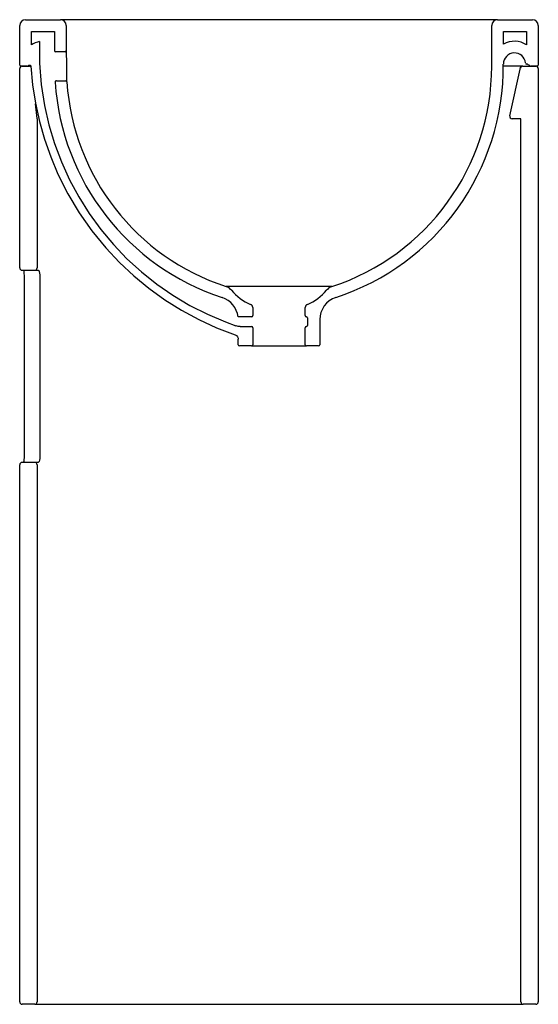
# Model space of a CAD drawing. Header units: millimetres. Extents: x -0.222 to 0.223, y 0 to 0.845.
import ezdxf

# ---------------------------------------------------------------- set-up
doc = ezdxf.new("R2010")
doc.units = ezdxf.units.MM
doc.layers.add('BLOCKS', color=3, linetype='Continuous')

msp = doc.modelspace()

# ---------------------------------------------------------------- linework, layer by layer
at = {"layer": 'BLOCKS'}
for p, q in [((-0.2225, 0.806), (-0.2225, 0.84)), ((-0.2175, 0.845), (-0.1875, 0.845)), ((0.1875, 0.845), (-0.1875, 0.845)), ((-0.1825, 0.84), (-0.1825, 0.8185)), ((0.1825, 0.805), (0.1825, 0.84)), ((0.1875, 0.845), (0.2175, 0.845)), ((0.2225, 0.84), (0.2225, 0.806)), ((-0.2125, 0.835), (-0.1925, 0.835)), ((-0.2125, 0.82343), (-0.2125, 0.835)), ((-0.1925, 0.835), (-0.1925, 0.8185)), ((0.1925, 0.82404), (0.1925, 0.835)), ((0.1925, 0.835), (0.2125, 0.835)), ((0.2125, 0.835), (0.2125, 0.82343)), ((-0.1835, 0.8175), (-0.1915, 0.8175)), ((-0.2225, 0.632), (-0.2225, 0.803)), ((-0.21597, 0.805), (-0.2215, 0.805)), ((-0.2205, 0.805), (-0.21429, 0.805)), ((-0.21301, 0.805), (-0.21429, 0.805)), ((0.2091, 0.805), (0.1925, 0.805)), ((0.2091, 0.805), (0.1925, 0.805)), ((0.19804, 0.76243), (0.2075, 0.805)), ((0.2091, 0.805), (0.2205, 0.805)), ((0.2215, 0.805), (0.21597, 0.805)), ((0.2225, 0.803), (0.2225, 0.002)), ((-0.19106, 0.7925), (-0.18304, 0.7925)), ((-0.20751, 0.76011), (-0.20892, 0.77275)), ((-0.2075, 0.75989), (-0.2075, 0.632)), ((0.2075, 0.76), (0.19999, 0.76)), ((0.2075, 0.002), (0.2075, 0.76)), ((-0.2205, 0.63), (-0.2095, 0.63)), ((-0.2095, 0.63), (-0.20656, 0.63)), ((-0.21846, 0.47), (-0.21846, 0.625)), ((-0.20525, 0.625), (-0.20525, 0.47)), ((-0.0225, 0.59793), (-0.0225, 0.591)), ((0.0225, 0.591), (0.0225, 0.59793)), ((-0.0235, 0.59), (-0.03515, 0.59)), ((0.0245, 0.589), (0.0245, 0.58266)), ((0.035, 0.58757), (0.035, 0.566)), ((-0.03338, 0.58166), (-0.0235, 0.58166)), ((-0.0225, 0.58066), (-0.0225, 0.566)), ((0.0225, 0.566), (0.0225, 0.58066)), ((-0.035, 0.566), (-0.035, 0.57083)), ((-0.0235, 0.565), (-0.034, 0.565)), ((-0.0235, 0.565), (0.0235, 0.565)), ((0.034, 0.565), (0.0235, 0.565)), ((-0.2095, 0.465), (-0.2205, 0.465)), ((-0.20656, 0.465), (-0.2095, 0.465)), ((-0.2225, 0.002), (-0.2225, 0.463)), ((-0.2075, 0.463), (-0.2075, 0.002)), ((-0.2095, 0), (-0.2205, 0)), ((-0.2095, 0), (0.2095, 0)), ((0.2205, 0), (0.2095, 0))]:
    msp.add_line(p, q, dxfattribs=at)
at = {"layer": 'BLOCKS', "linetype": 'Continuous'}
msp.add_line((0.04543, 0.61601), (-0.04543, 0.61601), dxfattribs=at)
at = {"layer": 'BLOCKS', "flags": 128}
for points in [[(-0.20551, 0.82619), (-0.20541, 0.80778), (-0.20394, 0.78941), (-0.20113, 0.77122), (-0.1974, 0.75488), (-0.19255, 0.73877), (-0.18663, 0.723), (-0.17969, 0.70768), (-0.17175, 0.69291), (-0.16281, 0.67868), (-0.15289, 0.66504), (-0.14207, 0.65208), (-0.13043, 0.63989), (-0.11803, 0.62854), (-0.10487, 0.61806), (-0.09098, 0.60847), (-0.07646, 0.59982), (-0.06141, 0.59217), (-0.04593, 0.58558), (-0.0371, 0.58236)], [(-0.21465, 0.80588), (-0.21436, 0.80605), (-0.21403, 0.8061), (-0.2137, 0.80605), (-0.2134, 0.80589), (-0.21318, 0.80564), (-0.21305, 0.80533), (-0.21302, 0.80517)], [(-0.21302, 0.80517), (-0.21152, 0.78916), (-0.20904, 0.77332), (-0.20561, 0.7577), (-0.20123, 0.74233), (-0.19592, 0.72725), (-0.18968, 0.7125), (-0.18116, 0.6956), (-0.17142, 0.67932), (-0.16051, 0.66378), (-0.1485, 0.64907), (-0.13692, 0.63672), (-0.12459, 0.62517), (-0.11158, 0.61446), (-0.09792, 0.60463), (-0.08367, 0.59571), (-0.06885, 0.58771), (-0.05351, 0.58067), (-0.03769, 0.57461)], [(-0.21853, 0.627), (-0.21854, 0.6272), (-0.21865, 0.62842), (-0.2188, 0.62947), (-0.21891, 0.63)], [(-0.21847, 0.625), (-0.21847, 0.62585), (-0.21853, 0.627)], [(-0.20656, 0.63), (-0.20614, 0.62971), (-0.20576, 0.62887), (-0.20545, 0.62759), (-0.20528, 0.62601), (-0.20525, 0.625)], [(-0.03769, 0.57461), (-0.03651, 0.57396), (-0.03562, 0.57296), (-0.0351, 0.57172), (-0.035, 0.57083)], [(-0.03686, 0.58228), (-0.03698, 0.58232), (-0.0371, 0.58236)], [(-0.03338, 0.58166), (-0.03425, 0.58169), (-0.03512, 0.58181), (-0.036, 0.582), (-0.03686, 0.58228)], [(-0.21891, 0.465), (-0.21881, 0.46544), (-0.21867, 0.46639), (-0.21855, 0.46757), (-0.21855, 0.46765)], [(-0.21855, 0.46765), (-0.21848, 0.46888), (-0.21847, 0.47)], [(-0.20525, 0.47), (-0.20532, 0.46837), (-0.20554, 0.46692), (-0.20587, 0.46581), (-0.20627, 0.46514), (-0.20656, 0.465)]]:
    msp.add_lwpolyline(points, dxfattribs=at)
at = {"layer": 'BLOCKS', "linetype": 'Continuous', "flags": 128}
for points in [[(-0.18201, 0.805), (-0.18202, 0.80726), (-0.18206, 0.80946), (-0.18212, 0.81152), (-0.1822, 0.81341), (-0.18228, 0.81506), (-0.18236, 0.81643), (-0.18241, 0.81715), (-0.18246, 0.81796), (-0.18249, 0.81841), (-0.1825, 0.8185)], [(-0.18205, 0.79157), (-0.18205, 0.79166), (-0.18204, 0.79211), (-0.18204, 0.79292), (-0.18203, 0.79409), (-0.18203, 0.79555), (-0.18202, 0.79729), (-0.18201, 0.79925), (-0.18201, 0.80137), (-0.18201, 0.80359), (-0.18201, 0.805)]]:
    msp.add_lwpolyline(points, dxfattribs=at)
at = {"layer": 'BLOCKS'}
for centre, radius, start, end in [((-0.2175, 0.84), 0.005, 90, 180), ((-0.1875, 0.84), 0.005, 0, 90), ((0.1875, 0.84), 0.005, 90, 180), ((0.2175, 0.84), 0.005, 0, 90), ((-0.202, 0.807), 0.0195, 100.3775, 122.58634), ((0.202, 0.807), 0.0195, 57.41366, 119.13246), ((-0.1915, 0.8185), 0.001, 180, 270), ((-0.1835, 0.8185), 0.001, 270, 0), ((0.202, 0.807), 0.0095, 5.03979, 180.52486), ((-0.2215, 0.806), 0.001, 180, 270), ((-0.2205, 0.803), 0.002, 90, 180), ((-0.21597, 0.806), 0.001, 270, 318.18969), ((-0.2115, 0.802), 0.005, 129.0944, 138.18969), ((-0.21429, 0.803), 0.002, 48.35715, 90), ((-0.01633, 0.805), 0.19883, 288.09732, 0), ((-0.01633, 0.805), 0.20883, 288.16234, 0.52486), ((0.2091, 0.803), 0.002, 90, 167.47119), ((0.21246, 0.80792), 0.001, 185.03979, 260.79902), ((0.2115, 0.802), 0.005, 41.81031, 80.79902), ((0.21597, 0.806), 0.001, 221.81031, 270), ((0.2205, 0.803), 0.002, 0, 90), ((0.2215, 0.806), 0.001, 270, 0), ((-0.19106, 0.7915), 0.001, 90, 183.72441), ((0.01633, 0.805), 0.20883, 183.72441, 251.83766), ((-0.18304, 0.7915), 0.001, 3.87374, 90), ((0.01633, 0.805), 0.19883, 183.87374, 251.90268), ((0.19999, 0.762), 0.002, 167.47119, 270), ((-0.2095, 0.75989), 0.002, 0, 6.34019), ((-0.2205, 0.632), 0.002, 180, 270), ((-0.2095, 0.632), 0.002, 270, 0), ((-0.04854, 0.6065), 0.01, 39.18035, 71.90268), ((-0.00898, 0.63875), 0.04104, 219.18035, 247.96369), ((0.00898, 0.63875), 0.04104, 292.03631, 320.81965), ((0.04854, 0.6065), 0.01, 108.09732, 140.81965), ((-0.055, 0.58757), 0.02, 6.97075, 71.83766), ((-0.0255, 0.59793), 0.003, 0, 67.96369), ((0.0255, 0.59793), 0.003, 112.03631, 180), ((0.055, 0.58757), 0.02, 108.16234, 180), ((-0.0235, 0.591), 0.001, 270, 0), ((0.0235, 0.591), 0.001, 180, 270), ((0.0235, 0.589), 0.001, 0, 90), ((-0.0235, 0.58066), 0.001, 0, 90), ((0.0235, 0.58066), 0.001, 90, 180), ((0.0235, 0.58266), 0.001, 270, 0), ((-0.034, 0.566), 0.001, 180, 270), ((-0.0235, 0.566), 0.001, 270, 0), ((0.0235, 0.566), 0.001, 180, 270), ((0.034, 0.566), 0.001, 270, 0), ((-0.2205, 0.463), 0.002, 90, 180), ((-0.2095, 0.463), 0.002, 0, 90), ((-0.2205, 0.002), 0.002, 180, 270), ((-0.2095, 0.002), 0.002, 270, 0), ((0.2095, 0.002), 0.002, 180, 270), ((0.2205, 0.002), 0.002, 270, 0)]:
    msp.add_arc(centre, radius, start, end, dxfattribs=at)

doc.saveas('drawing.dxf')
